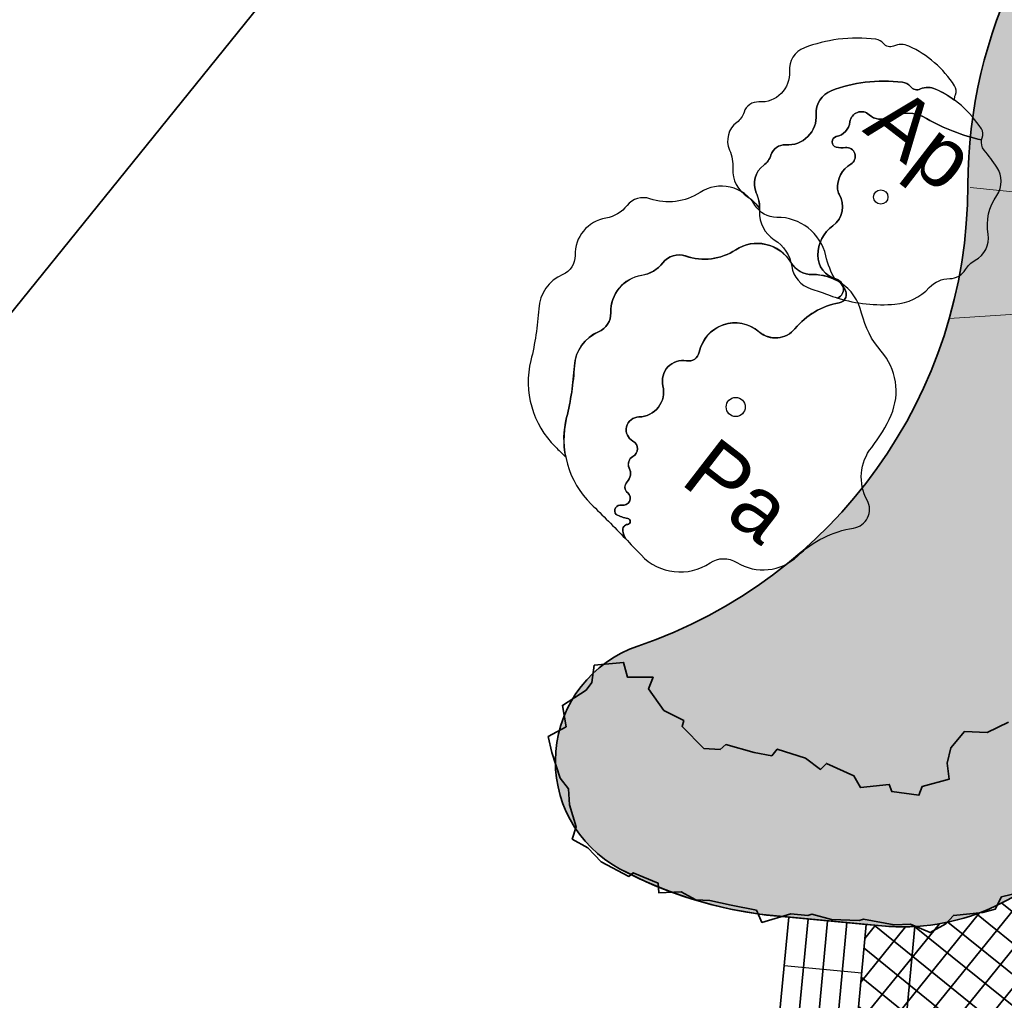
# Model space of a CAD drawing. Header units: metres. Extents: x 93008 to 98406, y 448779 to 454332.
# Tile 87 of 136: x 95571 to 95592, y 451791 to 451812. Entities that reach past the tile are written whole.
import ezdxf

# ---------------------------------------------------------------- set-up
doc = ezdxf.new("R2010")
doc.units = ezdxf.units.M
doc.header["$MEASUREMENT"] = 0
doc.layers.add('B-RO-GR-BEPLANTING_CULTUUR_VASTE PLANTENVAK-V', color=7, linetype='Continuous', lineweight=18, true_color=0xa5a552)
for name, color, linetype, lineweight in [('N-PV-GR-BEPLANTING-A', 7, 'Continuous', 35), ('N-PV-GR-BEPLANTING-HEESTERS-G', 5, 'Continuous', 35), ('N-PV-GR-BOOM-GEEL-S', 2, 'Continuous', 25), ('N-PV-GR-BOOM-GEELDONKER-S', 42, 'Continuous', 25), ('N-PV-GR-BOOM-GROEN-S', 3, 'Continuous', 25), ('N-PV-GR-BOOM-GROENDONKER-S', 85, 'Continuous', 25), ('N-PV-GR-BOOM-S', 1, 'Continuous', 25), ('N-PV-GR-BOOM-T', 1, 'Continuous', 25), ('N-PV-GR-GROENSTROOK-G', 3, 'Continuous', 35), ('N-PV-GW-TALUD-G', 1, 'Continuous', 35), ('N-PV-GW-TALUDARCERING-G', 7, 'Continuous', 18), ('N-PV-IE-MEUBILAIR_WEGMEUBILAIR_TRAP-A', 10, 'Continuous', 35), ('N-PV-IE-MEUBILAIR_WEGMEUBILAIR_TRAP-G', 60, 'Continuous', 35), ('N-PV-IE-TERREINAFSCHEIDING_KUNSTMATIG_HEKWERK-G', 20, 'IE-TERREINAFSCHEIDING-KUNSTMATIG', 35), ('N-PV-VH-VERHARDING-LICHT_OPEN-A', 8, 'Continuous', 35), ('N-PV-VH-VERHARDING-LICHT_OPEN-G', 2, 'Continuous', 35), ('N-PV-VH-VERHARDING_CORTENSSTAAL-G', 32, 'Continuous', 35), ('N-PV-WH-WATERLIJN-G', 150, 'Continuous', 35)]:
    doc.layers.add(name, color=color, linetype=linetype, lineweight=lineweight)
doc.layers.add('W_V-DI-4_HULPLIJN', color=6, linetype='Continuous', plot=False)
doc.layers.add('X-XX-AL-SCHADUW-G', color=6, linetype='Continuous')
doc.styles.add('peil', font='arial.ttf', dxfattribs={"height": 1.8})
doc.linetypes.add('IE-TERREINAFSCHEIDING-KUNSTMATIG', pattern='A,4,[82,NLCS.SHX,S=0.75,R=90,X=0,Y=0],4,-2', length=10)

# ---------------------------------------------------------------- blocks, each defined once
blk = doc.blocks.new('*U275')
at = {"layer": 'N-PV-GR-BOOM-GEEL-S'}
blk.add_circle((0, 0), 0.1961345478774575, dxfattribs=at)
at = {"layer": 'N-PV-GR-BOOM-GROEN-S'}
blk.add_lwpolyline([(2.586196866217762, 1.928999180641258, 0.1941115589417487), (2.148274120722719, 2.554074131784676, 0.01410050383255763), (2.239740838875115, 2.417711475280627, -0.5513552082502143), (2.125006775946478, 2.137608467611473, 0.1791843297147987), (1.217063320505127, 1.607023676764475, -0.423760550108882), (0.4759605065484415, 1.546250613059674, 0.573312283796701), (-0.7478804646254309, 1.126143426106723, -0.409222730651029), (-1.010555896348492, 0.9483847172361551, 0.5412735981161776), (-1.494952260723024, 0.4321787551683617, -0.4816682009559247), (-1.988291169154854, -0.2046235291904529, 0.7736854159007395), (-2.109757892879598, -0.7011865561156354, -0.5998121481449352), (-2.110855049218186, -1.015539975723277, 0.4027151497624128), (-2.188340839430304, -1.250648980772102, -0.3261210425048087), (-2.234075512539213, -1.540605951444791, 0.4370463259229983), (-2.218837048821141, -1.763292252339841, -0.7943963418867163), (-2.340821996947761, -2.015661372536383, 0.7300743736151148), (-2.453953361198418, -2.208028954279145, 0.07728277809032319), (-2.216589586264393, -2.288124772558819, -0.8720117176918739), (-2.220825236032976, -2.410295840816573, 0.4298057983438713), (-2.319854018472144, -2.545747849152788, 0.07602495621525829), (-2.266223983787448, -2.701137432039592, -0.003191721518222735), (-1.944925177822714, -3.038342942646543, 0.3666421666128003), (-0.525510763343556, -3.199547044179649, -0.2950728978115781), (0.02312642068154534, -3.190823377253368, 0.3441899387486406), (1.269065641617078, -3.059494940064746, -0.1545095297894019), (2.421529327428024, -2.48649483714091, 0.520563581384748), (2.701341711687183, -1.916095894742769, -0.3026802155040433), (2.792862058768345, -0.8286858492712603, 0.06491534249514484), (3.191628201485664, -0.1666671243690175, 0.2910146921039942), (2.988079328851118, 1.14556272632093, -0.1237783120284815)], format="xyb", close=True, dxfattribs=at)
blk.add_circle((0, 0), 0.1961345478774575, dxfattribs=at)
at = {"layer": 'N-PV-GR-BOOM-GROENDONKER-S'}
blk.add_lwpolyline([(2.148274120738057, 2.554074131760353, 0.147873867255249), (1.581283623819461, 2.718718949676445, -0.2694397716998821), (1.129013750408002, 2.971007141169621, 0.4250484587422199), (0.001395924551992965, 3.228011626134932, -0.2325046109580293), (-1.031616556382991, 3.100462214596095, 0.3195218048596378), (-1.498386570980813, 2.960034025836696, -0.1908399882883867), (-1.933989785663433, 2.702663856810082, 0.3751154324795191), (-2.565815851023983, 1.935054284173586, -0.3092880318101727), (-2.817113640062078, 1.543720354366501, 0.2840038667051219), (-3.312661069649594, 0.8456556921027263, -0.04561877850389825), (-3.473538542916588, -0.2186992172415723, 0.2650032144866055), (-2.969528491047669, -1.99207046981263, -0.006843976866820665), (-2.266223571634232, -2.70113821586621, -0.07601750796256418), (-2.319850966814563, -2.545764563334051, -0.4351696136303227), (-2.218766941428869, -2.410050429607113, 0.857322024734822), (-2.216588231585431, -2.288125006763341, -0.07728320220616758), (-2.453953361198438, -2.208028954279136, -0.7300743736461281), (-2.340821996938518, -2.01566137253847, 0.7943321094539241), (-2.218819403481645, -1.763306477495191, -0.4486734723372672), (-2.229953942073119, -1.536398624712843, 0.3134492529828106), (-2.185858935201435, -1.255622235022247, -0.4117862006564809), (-2.110855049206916, -1.015539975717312, 0.5998121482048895), (-2.109757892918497, -0.7011865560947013, -0.773685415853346), (-1.988291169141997, -0.204623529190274, 0.4816669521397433), (-1.494951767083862, 0.4321767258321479, -0.5428245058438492), (-1.008562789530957, 0.9480272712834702, 0.4066079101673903), (-0.7478811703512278, 1.12613992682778, -0.5758550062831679), (0.4802890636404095, 1.542497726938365, 0.4204984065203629), (1.217062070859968, 1.607022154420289, -0.1794010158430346), (2.126257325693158, 2.137828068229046, 0.5490487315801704), (2.239744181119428, 2.417706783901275, -0.01410099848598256)], format="xyb", close=True, dxfattribs=at)
at = {"layer": 'X-XX-AL-SCHADUW-G'}
blk.add_lwpolyline([(0.8447535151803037, 3.893305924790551, -0.2670856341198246), (0.3958942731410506, 4.143662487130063, 0.4258918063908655), (-0.7329058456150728, 4.402632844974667, -0.2319674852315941), (-1.763646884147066, 4.2743075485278, 0.3210959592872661), (-2.23268834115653, 4.134655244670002, -0.1897679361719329), (-2.665490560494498, 3.877744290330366, 0.3761867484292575), (-3.300117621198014, 3.109675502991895, -0.3092880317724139), (-3.551415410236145, 2.718341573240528, 0.2852015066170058), (-4.047176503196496, 2.016668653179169, -0.04546559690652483), (-4.207840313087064, 0.9559220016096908, 0.2650032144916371), (-3.703830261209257, -0.8174492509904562, -0.002047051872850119), (-3.491435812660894, -1.027514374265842, -0.1099725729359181), (-3.473538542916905, -0.218699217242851, 0.04531208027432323), (-3.313091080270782, 0.8384313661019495, -0.2864051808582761), (-2.817116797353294, 1.543719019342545, 0.3092903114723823), (-2.565815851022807, 1.935054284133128, -0.377254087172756), (-1.928398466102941, 2.703569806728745, 0.1887019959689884), (-1.498390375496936, 2.960029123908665, -0.3226731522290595), (-1.027081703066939, 3.098898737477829, 0.2314323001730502), (0.001391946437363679, 3.228009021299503, -0.4267352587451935), (1.131369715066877, 2.967077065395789, 0.264731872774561), (1.576806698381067, 2.718659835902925, -0.1191557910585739), (2.044411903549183, 2.613212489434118, -0.0733366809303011), (1.85189509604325, 3.103620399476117, 0.3527053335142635)], format="xyb", close=True, dxfattribs=at)
blk = doc.blocks.new('trap')
at = {"layer": 'N-PV-IE-MEUBILAIR_WEGMEUBILAIR_TRAP-A'}
for p, q in [((-2.000000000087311, -0.4000000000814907), (-5.820766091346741e-11, -0.3999999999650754)), ((-2, -0.8000000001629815), (0, -0.7999999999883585)), ((-2, -1.200000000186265), (0, -1.200000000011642)), ((-1.999999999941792, -1.60000000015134), (5.820766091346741e-11, -1.600000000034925))]:
    blk.add_line(p, q, dxfattribs=at)
at = {"layer": 'N-PV-IE-MEUBILAIR_WEGMEUBILAIR_TRAP-G'}
blk.add_lwpolyline([(-2.00000000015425, -1.600000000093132), (-2.000000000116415, -5.820766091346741e-11), (0, 0), (-6.693889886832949e-11, -1.600000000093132)], close=True, dxfattribs=at)
at = {"layer": 'W_V-DI-4_HULPLIJN'}
blk.add_line((-1.000000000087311, -5.820766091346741e-11), (-1.000000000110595, -1.600000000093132), dxfattribs=at)
blk = doc.blocks.new('*U301')
at = {"layer": 'N-PV-GR-BOOM-GEEL-S'}
blk.add_lwpolyline([(2.071322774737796, 1.174184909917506, -0.07741090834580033), (0.9411501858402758, 1.612428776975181, 0.2533802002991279), (0.1657058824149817, 1.634236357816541, -0.3132341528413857), (-0.2364939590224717, 1.690467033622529, 0.6116974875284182), (-0.6319791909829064, 1.545234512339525, -0.3215232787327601), (-0.9124064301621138, 1.240005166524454, 0.8114380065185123), (-0.9128131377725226, 1.024747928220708, 0.07973472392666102), (-0.7253702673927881, 1.01533040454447, -0.8088703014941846), (-0.6138561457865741, 0.6782348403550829, 0.2850393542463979), (-0.8866897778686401, 0.1610398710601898, 0.1201923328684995), (-0.8532800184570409, 0.05643993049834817, -0.3909766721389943), (-0.9818375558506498, -0.5876498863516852, 0.2373657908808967), (-1.293085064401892, -1.190927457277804, 0.3424757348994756), (-0.9218270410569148, -1.679588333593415, -0.6874129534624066), (-0.8800528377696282, -2.075348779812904, 0.09509232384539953), (0.2915873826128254, -2.200055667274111, 0.1854939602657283), (0.996312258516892, -1.85929176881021, -0.2025953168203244), (1.416660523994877, -1.672868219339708, 0.2570970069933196), (1.739840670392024, -1.487420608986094, -0.1342220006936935), (1.939382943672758, -1.298753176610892, 0.3206801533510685), (2.203711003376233, -0.764721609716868, -0.1933511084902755), (2.383278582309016, 0.03467126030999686, 0.3083053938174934), (2.386072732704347, 0.6128074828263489, 0.02393989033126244), (2.12390754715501, 0.9640746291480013, -0.2256106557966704)], format="xyb", close=True, dxfattribs=at)
blk.add_circle((0, 0), 0.1471485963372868, dxfattribs=at)
at = {"layer": 'N-PV-GR-BOOM-GEELDONKER-S'}
blk.add_lwpolyline([(1.127547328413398, 2.217134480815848, 0.2151138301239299), (0.8157734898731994, 2.21899115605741, -0.3399069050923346), (0.6085433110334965, 2.269154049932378, 0.1947390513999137), (0.4499651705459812, 2.357469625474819, 0.06222645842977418), (-0.3206398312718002, 2.356841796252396, 0.06005823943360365), (-1.017823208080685, 2.182471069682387, 0.3303201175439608), (-1.32560598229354, 1.699817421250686, -0.4543761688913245), (-1.950828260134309, 1.071053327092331, 0.3463894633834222), (-2.256612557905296, 0.8608850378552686, -0.1583209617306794), (-2.403847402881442, 0.6527893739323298, 0.3477025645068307), (-2.555651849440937, 0.08339572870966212, -0.1163001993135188), (-2.488207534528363, -0.2933400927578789, 0.2730953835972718), (-2.186033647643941, -0.8755012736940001, -0.2198273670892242), (-1.826956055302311, -1.42453589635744, 0.2874047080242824), (-1.437340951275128, -1.881375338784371, -0.01590873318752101), (-1.095426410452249, -2.001071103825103, 0.01822786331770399), (-0.8800528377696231, -2.075348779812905, 0.6874129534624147), (-0.9218270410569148, -1.679588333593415, -0.3424757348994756), (-1.293085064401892, -1.190927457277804, -0.2373657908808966), (-0.9818375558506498, -0.5876498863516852, 0.3909766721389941), (-0.8532800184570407, 0.05643993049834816, -0.1201923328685), (-0.8866897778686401, 0.1610398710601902, -0.2850393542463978), (-0.6138561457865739, 0.6782348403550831, 0.8088703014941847), (-0.7253702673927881, 1.01533040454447, -0.07973472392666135), (-0.9128131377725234, 1.024747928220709, -0.8114380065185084), (-0.9124064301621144, 1.240005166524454, 0.3215232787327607), (-0.6319791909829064, 1.545234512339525, -0.6116974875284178), (-0.2364939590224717, 1.690467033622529, 0.3132341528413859), (0.165705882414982, 1.634236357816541, -0.2533802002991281), (0.9411501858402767, 1.612428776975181, 0.0774109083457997), (2.071322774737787, 1.174184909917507, -0.0449241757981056), (2.084185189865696, 1.217549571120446, 0.2419826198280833), (2.066196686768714, 1.402983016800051, 0.1433521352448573)], format="xyb", close=True, dxfattribs=at)
at = {"layer": 'X-XX-AL-SCHADUW-G'}
blk.add_lwpolyline([(0.5766424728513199, 3.098385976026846, 0.2151138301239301), (0.264868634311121, 3.100242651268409, -0.3399069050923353), (0.05763845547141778, 3.150405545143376, 0.1947390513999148), (-0.1009396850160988, 3.238721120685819, 0.06222645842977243), (-0.8715446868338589, 3.238093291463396, 0.06005823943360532), (-1.568728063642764, 3.063722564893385, 0.3303201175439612), (-1.876510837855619, 2.581068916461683, -0.4543761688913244), (-2.501733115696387, 1.95230482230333, 0.346389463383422), (-2.807517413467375, 1.742136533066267, -0.1583209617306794), (-2.95475225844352, 1.534040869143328, 0.3477025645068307), (-3.106556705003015, 0.9646472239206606, -0.1163001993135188), (-3.039112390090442, 0.5879114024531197, 0.2730953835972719), (-2.73693850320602, 0.00575022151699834, -0.1146856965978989), (-2.486978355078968, -0.2451149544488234, 0.1016626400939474), (-2.555651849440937, 0.08339572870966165, -0.3477025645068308), (-2.403847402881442, 0.6527893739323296, 0.1583209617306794), (-2.256612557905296, 0.8608850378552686, -0.3463894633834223), (-1.950828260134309, 1.071053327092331, 0.4543761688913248), (-1.32560598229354, 1.699817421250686, -0.3303201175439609), (-1.017823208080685, 2.182471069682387, -0.06005823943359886), (-0.3206398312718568, 2.356841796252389, -0.06222645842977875), (0.4499651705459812, 2.357469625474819, -0.1947390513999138), (0.6085433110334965, 2.269154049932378, 0.3399069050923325), (0.8157734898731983, 2.218991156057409, -0.215113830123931), (1.127547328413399, 2.217134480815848, -0.05108912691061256), (1.516044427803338, 1.988559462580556, -0.1119852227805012), (1.533280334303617, 2.098801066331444, 0.2419826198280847), (1.515291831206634, 2.28423451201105, 0.1433521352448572)], format="xyb", close=True, dxfattribs=at)

msp = doc.modelspace()

# ---------------------------------------------------------------- hatches: boundary and pattern name
at = {"layer": 'N-PV-GR-BEPLANTING-A'}
h = msp.add_hatch(dxfattribs=at)
h.set_pattern_fill('SAND', color=256, scale=3, angle=315)
h.set_pattern_definition([(276.0569954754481, (1.363279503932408, -0.3380369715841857), (1.469564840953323, -1.624000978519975), [0, -0.72, 0, -0.96, 0, -1.68]), (286.0569954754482, (2.865362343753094, -1.415555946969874), (2.581047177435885, -0.7243586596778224), [0, -1.86, 0, -0.42, 0, -1.59]), (296.0569954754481, (2.459409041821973, -0.4329054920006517), (2.962292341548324, -0.3214406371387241), [0, -1.29, 0, -0.8699999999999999, 0, -1.89]), (306.0569954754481, (2.284539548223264, -1.628029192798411), (2.390824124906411, 0.1820988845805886), [0, -1.68, 0, -2.13, 0, -1.53]), (316.0569954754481, (1.932400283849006, -1.152531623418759), (2.620128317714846, -0.5669458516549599), [0, -1.23, 0, -0.9899999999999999, 0, -1.71]), (326.0569954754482, (1.767027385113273, -2.437152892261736), (1.816790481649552, 0.6576262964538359), [0, -0.3599999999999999, 0, -2.37, 0, -1.41]), (336.0569954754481, (1.408557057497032, -1.901990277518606), (3.173703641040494, 0.7900032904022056), [0, -0.45, 0, -1.41, 0, -1.62]), (346.0569954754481, (1.03425907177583, -1.217665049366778), (1.61362744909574, 1.021276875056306), [0, -0.8400000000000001, 0, -0.96, 0, -2.19]), (356.0569954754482, (0.758092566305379, -1.458148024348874), (2.01034972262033, 1.244706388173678), [0, -1.08, 0, -1.29]), (6.056995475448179, (0.5958851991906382, -2.772601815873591), (1.160205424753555, 2.144393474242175), [0, -1.65, 0, -0.9299999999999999, 0, -2.19]), (16.05699547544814, (0.6283057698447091, -0.2350145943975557), (0.6103164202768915, 1.892647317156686), [0, -0.8400000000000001, 0, -1.74, 0, -1.98]), (26.05699547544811, (0.9582863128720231, -0.5016845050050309), (1.279175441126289, 2.028031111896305), [0, -1.44, 0, -1.14, 0, -1.59]), (36.05699547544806, (1.288266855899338, -0.7683544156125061), (0.627183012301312, 2.757379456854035), [0, -1.98, 0, -0.6299999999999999, 0, -2.28]), (46.0569954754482, (1.618247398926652, -1.035024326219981), (-0.2272791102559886, 1.968970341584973), [0, -1.14, 0, -0.42, 0, -2.34]), (56.05699547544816, (1.948227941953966, -1.301694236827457), (-0.7270371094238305, 3.056863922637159), [0, -0.33, 0, -1.74, 0, -1.44]), (66.05699547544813, (2.27820848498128, -1.568364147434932), (-1.246609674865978, 2.293243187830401), [0, -0.8400000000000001, 0, -0.99, 0, -1.92]), (76.05699547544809, (2.608189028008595, -1.835034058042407), (-1.969059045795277, 2.776257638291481), [0, -1.77, 0, -0.72, 0, -1.23]), (86.05699547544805, (2.938169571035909, -2.101703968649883), (-1.655427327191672, 1.286880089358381), [0, -1.14, 0, -0.66, 0, -2.31])])
edge = h.paths.add_edge_path()
edge.add_arc((95638.70062511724, 451733.1065689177), 91.99999999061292, 101.45630532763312, 113.51452085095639, ccw=False)
edge.add_arc((95616.60686930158, 451787.4769200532), 36.00000000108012, 83.90775206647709, 127.3733661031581)
edge.add_arc((95600.8247005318, 451808.1390387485), 10.00000000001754, 127.3733661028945, 179.9788169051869)
edge.add_arc((95580.82470189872, 451808.1464330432), 9.999999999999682, 288.79370325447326, 359.97881690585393, ccw=False)
edge.add_arc((95584.85172261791, 451796.3128746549), 2.499999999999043, 108.7937032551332, 241.8340387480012)
edge.add_arc((95587.68387411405, 451801.6023580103), 8.499976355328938, 241.8340387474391, 263.6713210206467)
edge.add_line((95586.74690627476, 451793.1541813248), (95589.05875330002, 451792.9363426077))
edge.add_arc((95589.48090544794, 451797.416497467), 4.499999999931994, 264.617076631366, 322.1900564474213)
edge.add_arc((95584.34558934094, 451801.4012845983), 11.00000000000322, 322.1900564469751, 372.6323898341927)
edge.add_arc((95606.82743423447, 451806.4399182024), 12.03955681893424, 113.6679445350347, 192.6323898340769, ccw=False)
at = {"layer": 'N-PV-VH-VERHARDING-LICHT_OPEN-A'}
h = msp.add_hatch(dxfattribs=at)
h.set_pattern_fill('ANSI37', color=256, scale=4, angle=-44.99999999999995)
h.set_pattern_definition([(321.0569954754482, (95605.26954660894, 451736.0074012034), (0.3142735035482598, 0.3888857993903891), []), (51.05699547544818, (95605.26954660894, 451736.0074012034), (-0.388885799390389, 0.3142735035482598), [])])
edge = h.paths.add_edge_path()
edge.add_line((95691.57154097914, 451766.0629284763), (95661.91642631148, 451790.0283620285))
edge.add_arc((95648.0883921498, 451772.9173868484), 22.00000000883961, 51.0569954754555, 69.39580322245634)
edge.add_arc((95653.01513511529, 451786.0218595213), 7.999999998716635, 69.39580322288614, 100.6054100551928)
edge.add_arc((95647.86189858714, 451813.5435628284), 19.9999999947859, 271.71568910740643, 280.60541005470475, ccw=False)
edge.add_arc((95648.38584769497, 451796.0514080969), 2.499999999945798, 159.3028235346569, 271.7156891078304, ccw=False)
edge.add_line((95646.04719407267, 451796.9349799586), (95646.3897878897, 451797.8417633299))
edge.add_line((95646.3897878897, 451797.8417633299), (95644.51886499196, 451798.5486208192))
edge.add_line((95644.51886499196, 451798.5486208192), (95644.20133363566, 451797.7081732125))
edge.add_arc((95642.79835930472, 451798.2375534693), 1.499526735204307, 232.547305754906, 339.32714885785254, ccw=False)
edge.add_arc((95661.16345423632, 451822.2123709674), 31.70000000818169, 193.823146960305, 232.5473057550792, ccw=False)
edge.add_arc((95604.64905219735, 451808.306891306), 26.50000001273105, 13.82314696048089, 36.53564190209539)
edge.add_arc((95628.35190940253, 451825.8689117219), 3.00000000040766, 159.3028235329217, 216.5356419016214, ccw=False)
edge.add_line((95625.54552505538, 451826.9291979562), (95625.6952940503, 451827.3256091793))
edge.add_line((95625.6952940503, 451827.3256091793), (95623.82437115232, 451828.0324666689))
edge.add_line((95623.82437115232, 451828.0324666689), (95623.51402654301, 451827.2110410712))
edge.add_arc((95620.70764219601, 451828.2713273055), 3.000000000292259, 264.2597440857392, 339.3028235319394, ccw=False)
edge.add_arc((95616.6068693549, 451787.4769199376), 38.00000012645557, 84.2597440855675, 124.546657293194)
edge.add_line((95595.05793742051, 451818.7761777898), (95596.19209173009, 451817.1288484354))
edge.add_arc((95616.60686930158, 451787.4769200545), 35.99999999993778, 83.89238061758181, 124.54665732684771, ccw=False)
edge.add_arc((95637.96345792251, 451735.4021177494), 89.60128104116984, 101.2799789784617, 113.6679445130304)
edge.add_arc((95606.827434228, 451806.439918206), 12.03955681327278, 113.6679445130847, 192.6323898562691)
edge.add_arc((95584.34558935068, 451801.4012845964), 10.99999999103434, -37.80994357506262, 12.63238985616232, ccw=False)
edge.add_arc((95589.48090544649, 451797.4164974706), 4.500000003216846, 264.61707664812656, 322.1900564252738, ccw=False)
edge.add_line((95589.05875329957, 451792.9363426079), (95588.73808621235, 451792.966558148))
edge.add_line((95588.73808621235, 451792.966558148), (95588.55046303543, 451790.9753782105))
edge.add_line((95588.55046303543, 451790.9753782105), (95590.9734838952, 451790.7470639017))
edge.add_arc((95590.78586071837, 451788.755883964), 2.000000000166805, -13.504645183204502, 84.61707663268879, ccw=False)
edge.add_arc((95578.14529787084, 451791.7916985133), 14.99999996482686, 340.87712679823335, 346.4953548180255, ccw=False)
edge.add_arc((95578.1452978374, 451791.7916985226), 14.99999999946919, 316.91313189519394, 340.87712680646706, ccw=False)
edge.add_arc((95578.14529800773, 451791.7916983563), 14.99999976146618, 315.0279413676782, 316.91313191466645, ccw=False)
edge.add_arc((95590.8775554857, 451779.0740490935), 2.995805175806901, 135.0576540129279, 218.4571861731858)
edge.add_arc((95678.49558118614, 451848.8452592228), 114.9999999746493, 218.5287854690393, 225.6390603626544)
edge.add_arc((95594.5944493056, 451763.0513196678), 5.000000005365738, 32.10124185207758, 45.639060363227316, ccw=False)
edge.add_line((95598.83000132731, 451765.708404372), (95600.11884994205, 451763.6539025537))
edge.add_arc((95589.95352510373, 451757.2768992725), 11.99999999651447, 11.603098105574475, 32.10124185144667, ccw=False)
edge.add_arc((95566.73784796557, 451752.5100969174), 35.70000146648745, -9.066396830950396, 11.603098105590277, ccw=False)
edge.add_arc((95599.02930851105, 451747.3572654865), 2.999999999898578, 258.99350302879, 350.9336031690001, ccw=False)
edge.add_arc((95612.01188920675, 451814.1064422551), 71.00000000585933, 245.84893109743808, 258.9935030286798, ccw=False)
edge.add_arc((95584.19010228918, 451752.0584916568), 3.000000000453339, 174.5842639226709, 245.8489301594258, ccw=False)
edge.add_arc((95568.26152498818, 451753.568599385), 13.00000000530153, 338.1934815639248, 354.5842642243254, ccw=False)
edge.add_arc((95589.68533323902, 451745.0056152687), 10.07172169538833, 158.2397241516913, 182.2053840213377)
edge.add_arc((95581.6209550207, 451744.6396341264), 1.999999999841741, 68.4867695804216, 180.6186894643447, ccw=False)
edge.add_arc((95539.08189156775, 451636.7210160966), 118.0000001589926, 60.00120711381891, 68.48676958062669, ccw=False)
edge.add_arc((95597.07977515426, 451737.1811850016), 1.99999999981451, -28.23188825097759, 60.001207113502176, ccw=False)
edge.add_arc((95586.5072913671, 451742.8576792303), 14.00000000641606, 310.45524532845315, 331.7681117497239, ccw=False)
edge.add_arc((95592.34697633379, 451736.0094619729), 5.000000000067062, 300.8574853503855, 310.45524532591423, ccw=False)
edge.add_line((95594.91149837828, 451731.7172333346), (95614.28549258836, 451715.8640250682))
edge.add_line((95614.28549258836, 451715.8640250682), (95616.00718750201, 451717.9680858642))
edge.add_arc((95618.32895630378, 451716.0682464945), 2.999999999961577, 43.65346851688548, 140.7074838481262, ccw=False)
edge.add_arc((95511.97034146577, 451614.5948753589), 149.9999999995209, 34.54277535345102, 43.65346851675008, ccw=False)
edge.add_arc((95633.4665482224, 451698.2305241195), 2.500000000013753, -58.73051882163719, 34.54277535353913, ccw=False)
edge.add_line((95634.76420799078, 451696.0936855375), (95639.82826766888, 451699.1689887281))
edge.add_arc((95641.35170371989, 451701.1511952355), 2.500000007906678, 221.950333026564, 232.4557169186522, ccw=False)
edge.add_arc((95751.05107979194, 451799.7529035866), 150.0000000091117, 214.8890009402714, 221.9503330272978, ccw=False)
edge.add_arc((95630.03999994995, 451715.3689361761), 2.472594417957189, 63.49462059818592, 214.8890009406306, ccw=False)
edge.add_arc((95651.226156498, 451757.8518032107), 44.9999999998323, 243.4946205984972, 263.0935629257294)
edge.add_arc((95646.4162215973, 451718.1420496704), 5.000000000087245, 263.0935629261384, 321.0569954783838)
edge.add_line((95650.30507959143, 451714.9993146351), (95666.28494877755, 451734.772996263))
edge.add_line((95666.28494877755, 451734.772996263), (95664.25051658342, 451736.4170993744))
edge.add_line((95664.25051658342, 451736.4170993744), (95664.24954115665, 451736.4178154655))
edge.add_line((95664.24954115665, 451736.4178154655), (95648.54233257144, 451716.981527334))
edge.add_line((95648.54233257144, 451716.981527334), (95645.36148006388, 451719.5520960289))
edge.add_line((95645.36148006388, 451719.5520960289), (95645.50604587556, 451719.7309834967))
edge.add_line((95645.50604587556, 451719.7309834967), (95642.78361194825, 451721.9310865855))
edge.add_line((95642.78361194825, 451721.9310865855), (95642.6390461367, 451721.7521991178))
edge.add_line((95642.6390461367, 451721.7521991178), (95642.17238317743, 451722.129327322))
edge.add_line((95642.17238317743, 451722.129327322), (95642.31694898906, 451722.3082147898))
edge.add_line((95642.31694898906, 451722.3082147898), (95637.33932742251, 451726.3308213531))
edge.add_line((95637.33932742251, 451726.3308213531), (95637.19464494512, 451726.1520281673))
edge.add_line((95637.19464494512, 451726.1520281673), (95636.72786532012, 451726.5292506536))
edge.add_line((95636.72786532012, 451726.5292506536), (95636.87243113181, 451726.7081381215))
edge.add_line((95636.87243113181, 451726.7081381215), (95634.77256448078, 451728.4051207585))
edge.add_line((95634.77256448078, 451728.4051207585), (95634.6282320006, 451728.2260447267))
edge.add_line((95634.6282320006, 451728.2260447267), (95634.14966913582, 451728.6127897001))
edge.add_line((95634.14966913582, 451728.6127897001), (95628.10933239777, 451721.1384046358))
edge.add_line((95628.10933239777, 451721.1384046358), (95612.4683455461, 451733.7784849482))
edge.add_line((95612.4683455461, 451733.7784849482), (95610.68641478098, 451731.5735024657))
edge.add_line((95610.68641478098, 451731.5735024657), (95608.77115221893, 451733.1212994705))
edge.add_line((95608.77115221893, 451733.1212994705), (95608.8968616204, 451733.2768537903))
edge.add_line((95608.8968616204, 451733.2768537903), (95607.28298555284, 451734.5810888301))
edge.add_line((95607.28298555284, 451734.5810888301), (95607.15727615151, 451734.4255345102))
edge.add_line((95607.15727615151, 451734.4255345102), (95605.2420135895, 451735.9733315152))
edge.add_line((95605.2420135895, 451735.9733315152), (95612.16231613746, 451744.536596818))
edge.add_line((95612.16231613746, 451744.536596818), (95612.23464889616, 451744.4781419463))
edge.add_line((95612.23464889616, 451744.4781419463), (95613.38174718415, 451745.897575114))
edge.add_line((95613.38174718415, 451745.897575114), (95606.3289143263, 451751.5972393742))
edge.add_line((95606.3289143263, 451751.5972393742), (95606.66543839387, 451752.0136582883))
edge.add_line((95606.66543839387, 451752.0136582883), (95606.66154953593, 451752.0168010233))
edge.add_line((95606.66154953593, 451752.0168010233), (95607.86157148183, 451753.5017225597))
edge.add_line((95607.86157148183, 451753.5017225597), (95609.15109038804, 451755.0894338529))
edge.add_line((95609.15109038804, 451755.0894338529), (95609.85108482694, 451754.5237415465))
edge.add_line((95609.85108482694, 451754.5237415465), (95611.64558653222, 451756.744279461))
edge.add_line((95611.64558653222, 451756.744279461), (95610.9455920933, 451757.3099717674))
edge.add_line((95610.9455920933, 451757.3099717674), (95611.53139790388, 451758.0348548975))
edge.add_line((95611.53139790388, 451758.0348548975), (95611.74139623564, 451757.8651472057))
edge.add_line((95611.74139623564, 451757.8651472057), (95613.02111794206, 451759.4486901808))
edge.add_line((95613.02111794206, 451759.4486901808), (95612.81111961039, 451759.6183978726))
edge.add_line((95612.81111961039, 451759.6183978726), (95614.71781695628, 451761.9777680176))
edge.add_line((95614.71781695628, 451761.9777680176), (95611.08562359, 451764.9130825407))
edge.add_line((95611.08562359, 451764.9130825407), (95611.13747871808, 451764.9772486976))
edge.add_line((95611.13747871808, 451764.9772486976), (95611.03247955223, 451765.0621025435))
edge.add_line((95611.03247955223, 451765.0621025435), (95611.0010522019, 451765.0232139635))
edge.add_line((95611.0010522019, 451765.0232139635), (95610.89994189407, 451765.1049250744))
edge.add_line((95610.89994189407, 451765.1049250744), (95608.78271641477, 451766.8840794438))
edge.add_line((95608.78271641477, 451766.8840794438), (95608.74940342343, 451766.8428575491))
edge.add_line((95608.74940342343, 451766.8428575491), (95608.54718280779, 451767.006279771))
edge.add_line((95608.54718280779, 451767.006279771), (95606.47273476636, 451768.7508640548))
edge.add_line((95606.47273476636, 451768.7508640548), (95606.43942177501, 451768.7096421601))
edge.add_line((95606.43942177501, 451768.7096421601), (95606.23720115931, 451768.8730643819))
edge.add_line((95606.23720115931, 451768.8730643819), (95604.13941997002, 451770.6365050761))
edge.add_line((95604.13941997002, 451770.6365050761), (95604.10610697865, 451770.5952831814))
edge.add_line((95604.10610697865, 451770.5952831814), (95603.90388636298, 451770.7587054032))
edge.add_line((95603.90388636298, 451770.7587054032), (95601.80610517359, 451772.5221460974))
edge.add_line((95601.80610517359, 451772.5221460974), (95601.77279218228, 451772.4809242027))
edge.add_line((95601.77279218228, 451772.4809242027), (95601.57057156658, 451772.6443464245))
edge.add_line((95601.57057156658, 451772.6443464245), (95599.47279037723, 451774.4077871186))
edge.add_line((95599.47279037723, 451774.4077871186), (95599.43947738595, 451774.3665652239))
edge.add_line((95599.43947738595, 451774.3665652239), (95599.23725677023, 451774.5299874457))
edge.add_line((95599.23725677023, 451774.5299874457), (95597.1394755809, 451776.2934281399))
edge.add_line((95597.1394755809, 451776.2934281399), (95597.10616258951, 451776.2522062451))
edge.add_line((95597.10616258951, 451776.2522062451), (95596.90394197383, 451776.415628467))
edge.add_line((95596.90394197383, 451776.415628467), (95595.68979397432, 451777.4205973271))
edge.add_line((95595.68979397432, 451777.4205973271), (95596.65619307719, 451778.6164311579))
edge.add_line((95596.65619307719, 451778.6164311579), (95596.64180430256, 451778.6280592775))
edge.add_line((95596.64180430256, 451778.6280592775), (95596.80522652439, 451778.8302798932))
edge.add_line((95596.80522652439, 451778.8302798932), (95596.87639262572, 451778.772767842))
edge.add_line((95596.87639262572, 451778.772767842), (95598.59861142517, 451780.9038620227))
edge.add_line((95598.59861142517, 451780.9038620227), (95598.55738953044, 451780.9371750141))
edge.add_line((95598.55738953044, 451780.9371750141), (95598.72081175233, 451781.1393956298))
edge.add_line((95598.72081175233, 451781.1393956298), (95600.48425244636, 451783.2371768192))
edge.add_line((95600.48425244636, 451783.2371768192), (95600.44303055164, 451783.2704898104))
edge.add_line((95600.44303055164, 451783.2704898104), (95600.60645277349, 451783.4727104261))
edge.add_line((95600.60645277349, 451783.4727104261), (95600.58117519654, 451783.4931382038))
edge.add_line((95600.58117519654, 451783.4931382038), (95603.86669042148, 451787.5586741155))
edge.add_line((95603.86669042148, 451787.5586741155), (95599.20006082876, 451791.329956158))
edge.add_line((95599.20006082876, 451791.329956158), (95600.46522593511, 451792.8954866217))
edge.add_line((95600.46522593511, 451792.8954866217), (95600.65392573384, 451793.0772794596))
edge.add_line((95600.65392573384, 451793.0772794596), (95600.69514762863, 451793.0439664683))
edge.add_line((95600.69514762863, 451793.0439664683), (95602.41736642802, 451795.1750606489))
edge.add_line((95602.41736642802, 451795.1750606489), (95602.37614453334, 451795.2083736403))
edge.add_line((95602.37614453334, 451795.2083736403), (95602.53956675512, 451795.410594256))
edge.add_line((95602.53956675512, 451795.410594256), (95604.30300744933, 451797.5083754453))
edge.add_line((95604.30300744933, 451797.5083754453), (95604.26178555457, 451797.5416884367))
edge.add_line((95604.26178555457, 451797.5416884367), (95604.42520777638, 451797.7439090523))
edge.add_line((95604.42520777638, 451797.7439090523), (95606.18864847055, 451799.8416902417))
edge.add_line((95606.18864847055, 451799.8416902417), (95606.1474265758, 451799.875003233))
edge.add_line((95606.1474265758, 451799.875003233), (95606.31084879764, 451800.0772238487))
edge.add_line((95606.31084879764, 451800.0772238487), (95608.07428949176, 451802.175005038))
edge.add_line((95608.07428949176, 451802.175005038), (95608.03306759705, 451802.2083180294))
edge.add_line((95608.03306759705, 451802.2083180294), (95608.1964898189, 451802.4105386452))
edge.add_line((95608.1964898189, 451802.4105386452), (95609.95993051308, 451804.5083198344))
edge.add_line((95609.95993051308, 451804.5083198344), (95609.91870861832, 451804.5416328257))
edge.add_line((95609.91870861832, 451804.5416328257), (95610.08213084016, 451804.7438534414))
edge.add_line((95610.08213084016, 451804.7438534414), (95611.80785871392, 451806.7949683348))
edge.add_line((95611.80785871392, 451806.7949683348), (95611.76663681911, 451806.8282813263))
edge.add_line((95611.76663681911, 451806.8282813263), (95611.84834793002, 451806.9293916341))
edge.add_line((95611.84834793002, 451806.9293916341), (95611.93472567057, 451807.0267306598))
edge.add_line((95611.93472567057, 451807.0267306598), (95611.91528138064, 451807.0424443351))
edge.add_line((95611.91528138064, 451807.0424443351), (95613.71292582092, 451809.2668711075))
edge.add_line((95613.71292582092, 451809.2668711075), (95613.82036669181, 451809.3600454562))
edge.add_line((95613.82036669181, 451809.3600454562), (95613.8009224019, 451809.3757591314))
edge.add_line((95613.8009224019, 451809.3757591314), (95615.59856684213, 451811.600185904))
edge.add_line((95615.59856684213, 451811.600185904), (95615.70600771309, 451811.6933602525))
edge.add_line((95615.70600771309, 451811.6933602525), (95615.68656342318, 451811.7090739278))
edge.add_line((95615.68656342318, 451811.7090739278), (95616.71423777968, 451812.9807304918))
edge.add_line((95616.71423777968, 451812.9807304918), (95619.23032890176, 451810.9473809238))
edge.add_line((95619.23032890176, 451810.9473809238), (95620.33113612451, 451810.018561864))
edge.add_line((95620.33113612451, 451810.018561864), (95620.35030680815, 451810.0422838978))
edge.add_line((95620.35030680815, 451810.0422838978), (95620.3969731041, 451810.0045710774))
edge.add_line((95620.3969731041, 451810.0045710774), (95620.40548372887, 451810.0151022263))
edge.add_line((95620.40548372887, 451810.0151022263), (95624.87379475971, 451806.4040890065))
edge.add_line((95624.87379475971, 451806.4040890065), (95625.25519708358, 451806.8760408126))
edge.add_line((95625.25519708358, 451806.8760408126), (95631.06906160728, 451802.1776342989))
edge.add_line((95631.06906160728, 451802.1776342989), (95630.707433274, 451801.7301510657))
edge.add_line((95630.707433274, 451801.7301510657), (95633.19630239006, 451799.7188006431))
edge.add_line((95633.19630239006, 451799.7188006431), (95633.55793072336, 451800.1662838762))
edge.add_line((95633.55793072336, 451800.1662838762), (95633.94680561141, 451799.8520191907))
edge.add_line((95633.94680561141, 451799.8520191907), (95633.52546531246, 451799.3306476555))
edge.add_line((95633.52546531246, 451799.3306476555), (95634.89434332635, 451798.224404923))
edge.add_line((95634.89434332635, 451798.224404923), (95635.31568362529, 451798.7457764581))
edge.add_line((95635.31568362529, 451798.7457764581), (95635.70455851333, 451798.4315117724))
edge.add_line((95635.70455851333, 451798.4315117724), (95635.32313094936, 451797.9595287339))
edge.add_line((95635.32313094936, 451797.9595287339), (95638.95143545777, 451795.0273569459))
edge.add_line((95638.95143545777, 451795.0273569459), (95639.38000404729, 451795.5576728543))
edge.add_line((95639.38000404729, 451795.5576728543), (95644.56968504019, 451791.3636929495))
edge.add_line((95644.56968504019, 451791.3636929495), (95644.20177123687, 451790.9084320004))
edge.add_line((95644.20177123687, 451790.9084320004), (95645.3314844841, 451789.9954674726))
edge.add_line((95645.3314844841, 451789.9954674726), (95645.3522213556, 451790.0211275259))
edge.add_line((95645.3522213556, 451790.0211275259), (95653.1299373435, 451783.7356574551))
edge.add_line((95653.1299373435, 451783.7356574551), (95654.33579583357, 451782.718738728))
edge.add_line((95654.33579583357, 451782.718738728), (95655.58031890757, 451784.2587264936))
edge.add_line((95655.58031890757, 451784.2587264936), (95656.90074265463, 451785.8402339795))
edge.add_line((95656.90074265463, 451785.8402339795), (95656.87512574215, 451785.8609359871))
edge.add_line((95656.87512574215, 451785.8609359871), (95658.50658176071, 451787.8762956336))
edge.add_line((95658.50658176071, 451787.8762956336), (95662.87832035, 451784.3433263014))
edge.add_line((95662.87832035, 451784.3433263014), (95663.72074639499, 451783.6201825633))
edge.add_line((95663.72074639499, 451783.6201825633), (95663.74144840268, 451783.6457994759))
edge.add_line((95663.74144840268, 451783.6457994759), (95687.16245530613, 451764.7183870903))
edge.add_line((95687.16245530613, 451764.7183870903), (95682.81434818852, 451759.3377294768))
edge.add_line((95682.81434818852, 451759.3377294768), (95681.90255175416, 451758.2618623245))
edge.add_line((95681.90255175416, 451758.2618623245), (95681.92816866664, 451758.2411603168))
edge.add_line((95681.92816866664, 451758.2411603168), (95679.01654694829, 451754.6382847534))
edge.add_line((95679.01654694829, 451754.6382847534), (95681.02902707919, 451753.0174954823))
edge.add_line((95681.02902707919, 451753.0174954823), (95691.57154097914, 451766.0629284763))

# ---------------------------------------------------------------- linework, layer by layer
at = {"layer": 'B-RO-GR-BEPLANTING_CULTUUR_VASTE PLANTENVAK-V', "flags": 128}
msp.add_lwpolyline([(95669.486, 451934.1560000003), (95625.16800000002, 451879.8020000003), (95553.74499999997, 451792.4900000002), (95552.845, 451791.9370000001, -0.2239573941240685), (95550.33500000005, 451792.1110000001), (95548.3224386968, 451793.8036310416), (95547.534, 451793.1040000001), (95546.88500000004, 451788.3270000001), (95546.93696876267, 451788.158643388), (95554.49334444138, 451781.9754695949, -0.1032675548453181), (95557.28403472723, 451780.8303798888, 0.3894219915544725), (95561.30073249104, 451781.4058618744), (95563.32285081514, 451783.8770661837), (95557.4895927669, 451788.5911453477), (95615.7957648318, 451860.7399013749), (95624.08309753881, 451854.042590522), (95628.45400000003, 451859.4920000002), (95626.36999999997, 451861.4460000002), (95644.20100000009, 451883.2330000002), (95644.577, 451882.8840000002), (95660.53299999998, 451902.2110000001), (95660.29399999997, 451902.5600000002), (95677.82700000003, 451923.7830000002)], format="xyb", dxfattribs=at)
at = {"layer": 'N-PV-GR-BEPLANTING-HEESTERS-G', "flags": 128}
msp.add_lwpolyline([(95591.65842711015, 451797.1172409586), (95591.22277555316, 451796.9046123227), (95590.75302261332, 451796.9260164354), (95590.47235935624, 451796.5907944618), (95590.39892935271, 451796.2750416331), (95590.43778211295, 451795.9472527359), (95589.88368293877, 451795.7984321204), (95589.81940880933, 451795.6178619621), (95589.25995179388, 451795.6934927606), (95589.20881848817, 451795.8401009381), (95588.61880780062, 451795.7740726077), (95588.48258378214, 451796.015710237), (95587.91847166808, 451796.2697891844), (95587.7962077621, 451796.1472346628), (95587.48770157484, 451796.3819898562), (95586.90799601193, 451796.5662870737), (95586.7974623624, 451796.428402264), (95586.436372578, 451796.495666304), (95585.85183379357, 451796.6583345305), (95585.73738731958, 451796.5583931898), (95585.39881343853, 451796.5776485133), (95584.95531171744, 451797.0321461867), (95584.98955783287, 451797.1497970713), (95584.58144007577, 451797.3569472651), (95584.26535937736, 451797.8014079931), (95584.36043042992, 451798.0418702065), (95583.83062636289, 451798.0435126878), (95583.75254055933, 451798.3463932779), (95583.15006282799, 451798.2877209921), (95583.10252281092, 451797.9330908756), (95582.98285168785, 451797.7759388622), (95582.49619564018, 451797.4633023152), (95582.57132568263, 451797.0247748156), (95582.20234067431, 451796.8226469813), (95582.28070557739, 451796.4969673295), (95582.45168628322, 451795.9669794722), (95582.62304820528, 451795.7502958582), (95582.64543395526, 451795.4228994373), (95582.7816398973, 451794.9678102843), (95582.69827407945, 451794.716398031), (95583.0209474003, 451794.5397111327), (95583.29344553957, 451794.2491881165), (95583.85762062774, 451793.9520783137), (95583.95284183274, 451794.0280434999), (95584.46009325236, 451793.8145538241), (95584.47766962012, 451793.6132448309), (95584.93572041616, 451793.6325125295), (95585.23706819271, 451793.4722597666), (95585.52357488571, 451793.4571474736), (95585.9601689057, 451793.3623267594), (95586.48236303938, 451793.2599303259), (95586.59425285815, 451793.0079677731), (95587.1890234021, 451793.1821836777), (95587.53623027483, 451793.1464385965), (95587.62238561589, 451793.1732447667), (95588.0244436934, 451793.0670006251), (95588.59172063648, 451793.0469827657), (95588.6778759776, 451793.073788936), (95589.31166684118, 451792.9569870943), (95589.64874302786, 451792.9740323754), (95590.04782066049, 451792.7994037), (95590.37175576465, 451792.9760909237), (95590.52613020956, 451793.1504712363), (95591.12873748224, 451793.2093396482), (95591.38544038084, 451793.2780939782), (95591.51299852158, 451793.5310671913), (95592.08270651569, 451793.6661825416)], dxfattribs=at)
at = {"layer": 'N-PV-GR-GROENSTROOK-G', "flags": 128}
msp.add_lwpolyline([(95615.79576483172, 451860.7399013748), (95557.48959276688, 451788.5911453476)], dxfattribs=at)
msp.add_lwpolyline([(95586.95751908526, 451791.1254767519), (95587.14514226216, 451793.1166566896, -0.1067575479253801), (95583.67165484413, 451794.1089145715, -0.6558804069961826), (95584.04631847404, 451798.6795863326, 0.3209932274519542), (95590.82470121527, 451808.1427358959, -0.2336524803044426), (95594.75463562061, 451816.0860074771, -0.01057432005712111), (95595.98385946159, 451816.9844015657), (95594.83813669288, 451818.6237060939, -0.3745361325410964), (95603.46787620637, 451826.7075354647, 0.1379448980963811), (95618.93696197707, 451831.6657585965, -0.1235540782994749), (95622.61028909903, 451832.9588554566, -0.5543294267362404), (95624.66617546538, 451830.260569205), (95624.38985714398, 451829.529204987), (95626.26078004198, 451828.8223474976)], format="xyb", dxfattribs=at)
at = {"layer": 'N-PV-GW-TALUD-G'}
msp.add_lwpolyline([(95601.9943296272, 451817.466795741, -0.05266249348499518), (95620.42753264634, 451823.273603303, 0.1919616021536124), (95594.75463562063, 451816.0860074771, 0.2336524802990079), (95590.82470121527, 451808.1427358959, -0.3209932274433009), (95584.04631847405, 451798.6795863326, 0.6558804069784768), (95583.67165484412, 451794.1089145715, 0.09557252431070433), (95586.74690627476, 451793.1541813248), (95589.05875330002, 451792.9363426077, 0.2566306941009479), (95593.03612429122, 451794.6577986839, 0.2237204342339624), (95595.0793155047, 451803.8069285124, -0.3588615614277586)], format="xyb", close=True, dxfattribs=at)
at = {"layer": 'N-PV-GW-TALUDARCERING-G'}
for p, q in [((95590.8745954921, 451808.0951831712), (95594.85026312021, 451807.6826142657)), ((95590.4426319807, 451805.4086564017), (95594.81017218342, 451805.6853306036))]:
    msp.add_line(p, q, dxfattribs=at)
at = {"layer": 'N-PV-IE-TERREINAFSCHEIDING_KUNSTMATIG_HEKWERK-G', "flags": 128}
msp.add_lwpolyline([(95668.5597714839, 451737.917106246), (95677.03748191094, 451731.0659438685), (95716.23582496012, 451779.5704432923), (95615.79576483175, 451860.7399013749), (95557.4895927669, 451788.5911453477), (95563.32287975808, 451783.8770427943)], dxfattribs=at)
at = {"layer": 'N-PV-VH-VERHARDING-LICHT_OPEN-G', "flags": 128}
msp.add_lwpolyline([(95625.6952940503, 451827.3256091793), (95623.82437115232, 451828.0324666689), (95623.51402654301, 451827.2110410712, -0.3396639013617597), (95620.40758564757, 451825.2863706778, 0.177618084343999), (95595.05793742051, 451818.7761777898), (95596.19209173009, 451817.1288484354, -0.1792720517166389), (95620.43713612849, 451823.2725769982, 0.0541053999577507), (95601.99432962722, 451817.4667957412, 0.3588615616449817), (95595.07931550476, 451803.8069285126, -0.2237204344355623), (95593.03612429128, 451794.6577986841, -0.2566306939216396), (95589.05875329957, 451792.9363426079), (95588.73808621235, 451792.966558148), (95588.55046303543, 451790.9753782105)], format="xyb", dxfattribs=at)
at = {"layer": 'N-PV-VH-VERHARDING_CORTENSSTAAL-G', "flags": 128}
msp.add_lwpolyline([(95588.73808621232, 451792.9665581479), (95589.0587533, 451792.9363426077, 0.2566306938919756), (95593.03612429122, 451794.6577986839, 0.223720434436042), (95595.07931550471, 451803.8069285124, -0.358861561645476), (95601.99432962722, 451817.4667957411, -0.05410539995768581), (95620.43713612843, 451823.272576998, 0.1792720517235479), (95596.19209173, 451817.1288484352)], format="xyb", dxfattribs=at)
at = {"layer": 'N-PV-WH-WATERLIJN-G', "flags": 128}
msp.add_lwpolyline([(95589.73849395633, 451792.9238759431, -0.03782375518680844), (95589.05875329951, 451792.9363426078), (95588.7380862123, 451792.9665581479), (95588.5504630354, 451790.9753782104), (95589.54605300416, 451790.881566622)], format="xyb", close=True, dxfattribs=at)

# ---------------------------------------------------------------- block references
at = {"layer": 'N-PV-GR-BOOM-S'}
for name, p in [('*U301', (95589.03509683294, 451807.8987586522)), ('*U275', (95586.05616266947, 451803.5887426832))]:
    msp.add_blockref(name, p, dxfattribs=at)
at = {"layer": 'N-PV-IE-MEUBILAIR_WEGMEUBILAIR_TRAP-G', "rotation": 84.61707662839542}
msp.add_blockref('trap', (95587.14514226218, 451793.1166566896), dxfattribs=at)

# ---------------------------------------------------------------- texts
at = {"layer": 'N-PV-GR-BOOM-T', "style": 'peil'}
for s, p in [('Ap', (95588.63826763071, 451809.2549512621)), ('Pa', (95584.88885815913, 451802.0325769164))]:
    msp.add_text(s, height=1.25, rotation=322.3069954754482, dxfattribs=at).set_placement(p)

doc.saveas('drawing.dxf')
